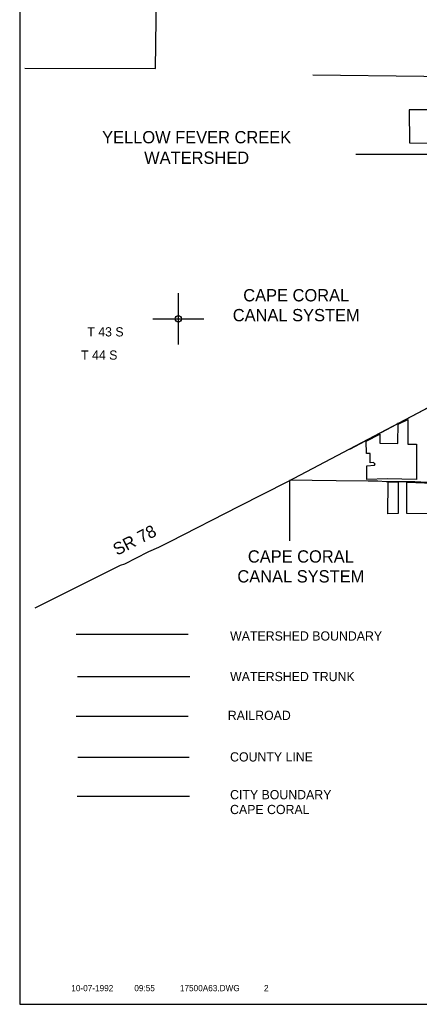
# Model space of a CAD drawing. Extents: x 182046 to 228846, y 828009 to 892418.
# Tile 1 of 3: x 182046 to 197654, y 828818 to 867292. Entities that reach past the tile are written whole.
import ezdxf
from ezdxf.enums import TextEntityAlignment as Align

# ---------------------------------------------------------------- set-up
doc = ezdxf.new("R2010")
doc.units = 0
doc.header["$LTSCALE"] = 800
doc.header["$PDMODE"] = 34
doc.header["$PDSIZE"] = 250
for name, pattern in [('DASHED', [0]), ('PHANTOM', [0]), ('STREAM', [0])]:
    doc.linetypes.add(name, pattern=pattern)
doc.layers.get('0').update_dxf_attribs({"linetype": 'CONTINUOUS'})
for name, color, linetype in [('BORDER', 1, 'CONTINUOUS'), ('CITY', 14, 'DASHED'), ('COUNTY', 15, 'PHANTOM'), ('MAJROADS', 9, 'CONTINUOUS'), ('RR', 12, 'CONTINUOUS'), ('TEXT', 7, 'CONTINUOUS'), ('TRUNKS', 5, 'STREAM'), ('WSHEDS', 3, 'CONTINUOUS')]:
    doc.layers.add(name, color=color, linetype=linetype)

# ---------------------------------------------------------------- blocks, each defined once
blk = doc.blocks.new('TICK')
at = {"color": 0}
for points in [[(500, 0), (500, 1000)], [(0, 500), (1000, 500)]]:
    blk.add_lwpolyline(points, dxfattribs=at)
blk.add_point((500, 500), dxfattribs=at)
blk = doc.blocks.new('LOGON')
at = {"color": 0}
blk.add_attdef('DATE', text='', height=1, dxfattribs=at).set_placement((-1.865901, 1.75989), align=Align.RIGHT)
for tag, p in [('TIME', (1.557062, 1.75989)), ('DRAWING', (8.973544, 1.75989)), ('OPERATOR', (22.664488, 1.75989))]:
    blk.add_attdef(tag, p, '', height=1, dxfattribs=at)

msp = doc.modelspace()

# ---------------------------------------------------------------- linework, layer by layer
at = {"layer": 'BORDER', "color": 0}
msp.add_lwpolyline([(182045.542833, 828817.58318), (228845.542833, 828817.58318), (228845.542833, 892417.58318), (182045.542833, 892417.58318)], close=True, dxfattribs=at)
at = {"layer": 'CITY', "color": 0}
for points in [[(182245.542833, 865401.691344), (187347.770767, 865387.584707), (187499.382255, 875932.229693)], [(197951.054605, 863767.569352), (197253.860205, 863767.605878), (197277.6669, 862474.874568), (197966.679292, 862473.082501)], [(196823.037911, 851481.546592), (197204.251705, 851672.151261), (197204.251705, 850703.244194), (197545.755729, 850703.244194), (197545.755729, 849329.302206), (196394.172394, 849345.185928), (195607.918944, 849329.302206), (195609.12703, 849856.446266), (195907.310169, 849884.124063), (195931.473784, 849920.256546), (195862.008837, 849984.631524), (195730.542645, 849981.773193), (195734.990209, 850337.918579), (195591.738426, 850338.702114), (195584.093082, 850822.372112), (196116.204002, 851100.337254), (196116.204002, 850750.895361), (196815.095957, 850735.011639), (196822.68195, 851538.441245)], [(196830.979865, 849226.05801), (196830.979865, 847995.069523), (196429.682864, 847989.531691), (196433.882164, 849226.05801)], [(196830.979865, 849226.05801), (196433.882164, 849226.05801)], [(198212.879868, 849178.406843), (198202.08178, 847987.857704), (197164.541935, 847995.069523), (197172.483889, 849226.05801), (198212.879868, 849178.406843)], [(184288.286555, 836949.703079), (188677.299671, 836949.703079)]]:
    msp.add_lwpolyline(points, dxfattribs=at)
at = {"layer": 'COUNTY', "color": 0, "const_width": 50}
msp.add_lwpolyline([(188677.666116, 838470.89376), (184307.356951, 838468.978944)], dxfattribs=at)
at = {"layer": 'MAJROADS', "color": 0}
for points in [[(182645.542833, 844312.919016), (185980.989008, 845973.470381), (186157.391852, 846030.80998), (187057.479803, 846493.347159), (187091.122098, 846509.85516), (187477.820597, 846674.559396), (187923.612314, 846897.480041), (190615.434278, 848276.774947), (192524.916323, 849251.310678), (198077.398017, 852176.233086)], [(192587.909803, 849276.292775), (192580.24095, 846924.858875)], [(192594.844738, 849313.52029), (192594.844738, 849313.52029), (193474.590843, 849298.648807), (194404.611687, 849283.406331), (195661.480168, 849274.131531), (196030.161589, 849271.410923), (196365.202853, 849252.179397), (197479.688071, 849252.334864), (197957.050766, 849215.293947)]]:
    msp.add_lwpolyline(points, dxfattribs=at)
at = {"layer": 'RR', "color": 0}
msp.add_lwpolyline([(184249.676106, 840076.90728), (188629.533283, 840076.90728)], dxfattribs=at)
at = {"layer": 'TEXT', "color": 0}
msp.add_line((198412.428615, 862018.981144), (195176.914645, 862018.981144), dxfattribs=at)
at = {"layer": 'TRUNKS', "color": 0}
msp.add_lwpolyline([(184300.476354, 841632.727719), (188689.184868, 841632.727719)], dxfattribs=at)
at = {"layer": 'WSHEDS', "color": 0}
msp.add_lwpolyline([(193498.17031, 865131.125965), (197836.416023, 865084.478162, 0.000355), (197836.557865, 865084.476737), (200717.849589, 865057.582597, 0.41695)], format="xyb", dxfattribs=at)
for points in [[(194939.116651, 850515.263155), (197998.409663, 852134.427631)], [(184249.676106, 843280.369032), (188629.533283, 843280.369032)]]:
    msp.add_lwpolyline(points, dxfattribs=at)

# ---------------------------------------------------------------- block references
at = {"color": 0, "xscale": 2, "yscale": 2, "zscale": 2}
msp.add_blockref('TICK', (187242.466288, 854601.171071), dxfattribs=at)
at = {"layer": 'TEXT', "color": 0, "xscale": 240, "yscale": 240, "zscale": 240}
msp.add_blockref('LOGON', (186149.442961, 828907.611056), dxfattribs=at).add_auto_attribs({'DATE': '10-07-1992', 'TIME': '09:55', 'OPERATOR': '2', 'DRAWING': '17500A63.DWG'})

# ---------------------------------------------------------------- texts
at = {"layer": 'MAJROADS', "color": 0}
msp.add_text('SR 78', height=480, rotation=27, dxfattribs=at).set_placement((185844.825366, 846338.919624))
at = {"layer": 'TEXT', "color": 0}
for s, p in [('YELLOW FEVER CREEK', (188956.974428, 862460.454714)), ('WATERSHED', (188956.974428, 861659.469987)), ('CAPE CORAL', (192846.720574, 856284.714949)), ('CANAL SYSTEM', (192846.720574, 855507.572092)), ('CAPE CORAL', (193026.72765, 846077.893799)), ('CANAL SYSTEM', (193026.72765, 845300.750942))]:
    msp.add_text(s, height=480, dxfattribs=at).set_placement(p, align=Align.CENTER)
for s, p in [('T 43 S ', (186237.789211, 854914.658089)), ('T 44 S', (185861.885716, 854006.175557))]:
    msp.add_text(s, height=360, dxfattribs=at).set_placement(p, align=Align.RIGHT)
for s, p in [('WATERSHED BOUNDARY', (190263.964326, 843030.592045)), ('WATERSHED TRUNK', (190263.964326, 841446.491073)), ('RAILROAD', (190173.408321, 839928.804661)), ('COUNTY LINE', (190262.974342, 838305.48916)), ('CITY BOUNDARY', (190262.974342, 836829.888286)), ('CAPE CORAL', (190262.974342, 836250.447308))]:
    msp.add_text(s, height=360, dxfattribs=at).set_placement(p)

doc.saveas('drawing.dxf')
